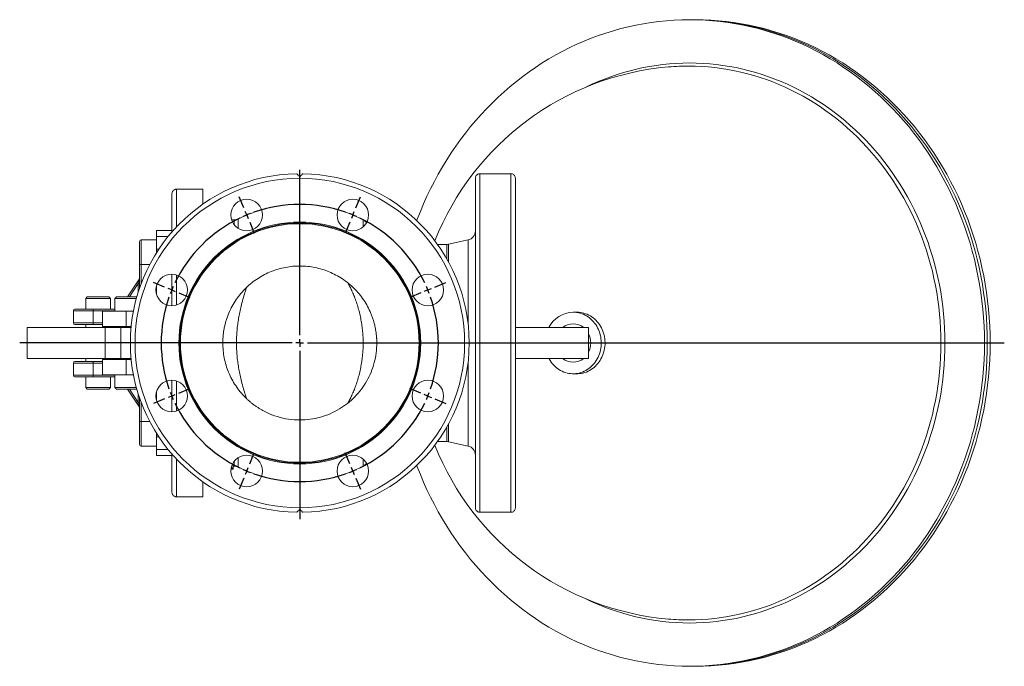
# Model space of a CAD drawing. Header units: millimetres. Extents: x -1139 to 1175, y -419 to 1055.
# Tile 4 of 4: x 535 to 1175, y 635 to 1055. Entities that reach past the tile are written whole.
import ezdxf

# ---------------------------------------------------------------- set-up
doc = ezdxf.new("R2010")
doc.units = ezdxf.units.MM
doc.layers.add('FORMAT', color=7, linetype='Continuous')

# ---------------------------------------------------------------- blocks, each defined once
blk = doc.blocks.new('SW_CENTERMARKSYMBOL_1')
at = {"layer": 'FORMAT', "color": 0}
for p, q in [((34.44, -78.15), (34.44, 29.23)), ((-1.91, 4.62), (-4.88, 11.78)), ((70.8, 4.62), (73.76, 11.78)), ((0, 0), (-0.96, 2.31)), ((0, 0), (0.96, -2.31)), ((68.88, 0), (67.93, -2.31)), ((68.88, 0), (69.84, 2.31)), ((1.91, -4.62), (4.88, -11.78)), ((66.97, -4.62), (64, -11.78)), ((-53.33, -46.79), (-60.49, -43.83)), ((122.21, -46.79), (129.37, -43.83)), ((-48.71, -48.71), (-51.02, -47.75)), ((-48.71, -48.71), (-46.4, -49.66)), ((-44.09, -50.62), (-36.93, -53.59)), ((112.97, -50.62), (105.81, -53.59)), ((117.59, -48.71), (115.28, -49.66)), ((117.59, -48.71), (119.9, -47.75)), ((34.44, -83.15), (34.44, -80.65)), ((29.44, -83.15), (-147.45, -83.15)), ((34.44, -83.15), (31.94, -83.15)), ((34.44, -83.15), (34.44, -85.65)), ((34.44, -83.15), (36.94, -83.15)), ((34.44, -88.15), (34.44, -197.58)), ((39.44, -83.15), (491.95, -83.15)), ((-44.09, -115.68), (-36.93, -112.71)), ((112.97, -115.68), (105.81, -112.71)), ((-53.33, -119.5), (-60.49, -122.47)), ((-48.71, -117.59), (-51.02, -118.55)), ((-48.71, -117.59), (-46.4, -116.63)), ((117.59, -117.59), (115.28, -116.63)), ((117.59, -117.59), (119.9, -118.55)), ((122.21, -119.5), (129.37, -122.47)), ((1.91, -161.68), (4.88, -154.52)), ((66.97, -161.68), (64, -154.52)), ((0, -166.3), (0.96, -163.99)), ((68.88, -166.3), (67.93, -163.99)), ((-1.91, -170.92), (-4.88, -178.08)), ((0, -166.3), (-0.96, -168.61)), ((68.88, -166.3), (69.84, -168.61)), ((70.8, -170.92), (73.76, -178.08))]:
    blk.add_line(p, q, dxfattribs=at)
for start, end in [(70.6831, 109.3169), (112.5, 114.09155), (110.90845, 112.5), (67.5, 69.09155), (65.90845, 67.5), (115.6831, 154.3169), (25.6831, 64.3169), (157.5, 159.09155), (155.90845, 157.5), (22.5, 24.09155), (20.90845, 22.5), (160.6831, 199.3169), (340.6831, 19.3169), (200.90845, 202.5), (202.5, 204.09155), (335.90845, 337.5), (337.5, 339.09155), (205.6831, 244.3169), (295.6831, 334.3169), (245.90845, 247.5), (292.5, 294.09155), (247.5, 249.09155), (250.6831, 289.3169), (290.90845, 292.5)]:
    blk.add_arc((34.44, -83.15), 90, start, end, dxfattribs=at)

msp = doc.modelspace()

# ---------------------------------------------------------------- linework, layer by layer
at = {"color": 7, "linetype": 'Continuous', "lineweight": 15}
for p, q in [((972.4, 1054.76), (970.55, 1054.76)), ((974.25, 1054.76), (972.4, 1054.76)), ((834.39, 954.74), (854.39, 954.74)), ((831.39, 737.76), (831.39, 951.76)), ((857.39, 737.76), (857.39, 951.76)), ((634.39, 916.95), (634.39, 941.76)), ((654.39, 944.74), (637.39, 944.74)), ((654.39, 934.93), (654.39, 944.74)), ((674.72, 924.76), (673.19, 924.76)), ((624.39, 917.76), (634.39, 917.76)), ((624.39, 913.95), (624.39, 917.76)), ((613.39, 910.76), (613.39, 895.76)), ((624.39, 911.76), (614.39, 911.76)), ((624.39, 905.68), (624.39, 913.95)), ((812.84, 908.76), (806.85, 908.76)), ((826.69, 911.72), (813.92, 908.88)), ((624.39, 903.51), (624.39, 905.68)), ((613.39, 895.76), (613.39, 880.59)), ((634.39, 868.95), (634.39, 889.45)), ((613.22, 886.51), (605.59, 874.76)), ((624.39, 876.37), (624.39, 882.03)), ((579.39, 874.76), (578.39, 873.76)), ((578.39, 873.76), (578.39, 866.76)), ((578.39, 873.76), (594.39, 873.76)), ((579.39, 874.76), (593.39, 874.76)), ((594.39, 873.76), (593.39, 874.76)), ((594.39, 866.76), (594.39, 873.76)), ((598.26, 874.76), (597.26, 873.76)), ((597.26, 873.76), (597.26, 865.51)), ((597.26, 873.76), (611.28, 873.76)), ((598.26, 874.76), (611.56, 874.76)), ((570.39, 865.76), (570.39, 857.76)), ((583.31, 866.76), (571.39, 866.76)), ((597.26, 866.76), (583.31, 866.76)), ((589.26, 865.51), (589.26, 855.51)), ((589.26, 865.51), (604.65, 865.51)), ((604.65, 865.51), (609.36, 865.51)), ((897.38, 864.76), (894.91, 864.76)), ((540.31, 854.76), (540.31, 834.76)), ((540.31, 854.76), (591.03, 854.76)), ((571.39, 856.76), (583.31, 856.76)), ((578.39, 856.76), (578.39, 854.76)), ((583.31, 856.76), (589.26, 856.76)), ((589.26, 855.51), (604.65, 855.51)), ((591.03, 834.76), (591.03, 854.76)), ((591.03, 854.76), (601.09, 854.76)), ((594.39, 854.76), (594.39, 855.51)), ((597.26, 855.51), (597.26, 854.76)), ((601.09, 854.76), (601.09, 834.76)), ((601.09, 854.76), (607.84, 854.76)), ((604.65, 855.51), (607.91, 855.51)), ((904.88, 854.76), (857.39, 854.76)), ((904.88, 834.76), (904.88, 854.76)), ((540.31, 834.76), (591.03, 834.76)), ((570.39, 831.76), (570.39, 823.76)), ((571.39, 832.76), (583.31, 832.76)), ((578.39, 834.76), (578.39, 832.76)), ((583.31, 832.76), (589.26, 832.76)), ((589.26, 834.01), (589.26, 824.01)), ((589.26, 834.01), (604.65, 834.01)), ((601.09, 834.76), (591.03, 834.76)), ((594.39, 834.01), (594.39, 834.76)), ((597.26, 834.76), (597.26, 834.01)), ((601.09, 834.76), (607.84, 834.76)), ((604.65, 834.01), (607.91, 834.01)), ((904.88, 834.76), (857.39, 834.76)), ((583.31, 822.76), (571.39, 822.76)), ((578.39, 822.76), (578.39, 815.76)), ((597.26, 822.76), (583.31, 822.76)), ((589.26, 824.01), (604.65, 824.01)), ((594.39, 815.76), (594.39, 822.76)), ((597.26, 824.01), (597.26, 815.76)), ((604.65, 824.01), (609.36, 824.01)), ((634.39, 800.07), (634.39, 820.57)), ((894.91, 824.76), (897.38, 824.76)), ((578.39, 815.76), (579.39, 814.76)), ((578.39, 815.76), (594.39, 815.76)), ((579.39, 814.76), (593.39, 814.76)), ((593.39, 814.76), (594.39, 815.76)), ((597.26, 815.76), (598.26, 814.76)), ((597.26, 815.76), (611.28, 815.76)), ((598.26, 814.76), (611.56, 814.76)), ((613.22, 803.01), (605.59, 814.76)), ((624.39, 807.49), (624.39, 813.15)), ((613.39, 793.76), (613.39, 808.93)), ((613.39, 778.76), (613.39, 793.76)), ((624.39, 783.84), (624.39, 786.01)), ((624.39, 775.57), (624.39, 783.84)), ((806.85, 780.76), (812.84, 780.76)), ((813.92, 780.64), (826.69, 777.8)), ((614.39, 777.76), (624.39, 777.76)), ((624.39, 771.76), (624.39, 775.57)), ((634.39, 771.76), (624.39, 771.76)), ((634.39, 747.76), (634.39, 772.57)), ((672.76, 762.76), (674.04, 762.76)), ((674.04, 763.71), (674.04, 765.73)), ((674.04, 764.76), (674.72, 764.76)), ((674.04, 763.28), (674.04, 763.71)), ((674.04, 762.92), (674.04, 763.28)), ((674.04, 762.79), (674.04, 762.92)), ((674.04, 762.77), (674.04, 762.79)), ((674.04, 762.76), (674.04, 762.77)), ((654.39, 754.59), (654.39, 744.78)), ((654.39, 744.78), (637.39, 744.78)), ((834.39, 734.78), (854.39, 734.78)), ((970.55, 634.76), (972.4, 634.76)), ((972.4, 634.76), (974.25, 634.76))]:
    msp.add_line(p, q, dxfattribs=at)
at = {"color": 8, "linetype": 'Continuous', "lineweight": 0}
for p, q in [((834.39, 734.78), (834.39, 954.74)), ((854.39, 734.78), (854.39, 954.74)), ((637.39, 920.26), (637.39, 944.74)), ((674.72, 921.79), (674.72, 924.76)), ((677.39, 919.29), (677.39, 925.38)), ((758.47, 920.1), (758.47, 924.84)), ((614.39, 895.76), (614.39, 911.76)), ((631.87, 913.95), (624.39, 913.95)), ((812.84, 899.43), (812.84, 908.76)), ((813.92, 897.49), (813.92, 908.88)), ((826.69, 857.14), (826.69, 911.72)), ((624.39, 905.68), (625.79, 905.68)), ((613.39, 895.76), (614.39, 895.76)), ((614.39, 883.37), (614.39, 895.76)), ((614.39, 895.76), (619.92, 895.76)), ((637.39, 869.45), (637.39, 888.96)), ((606.78, 874.76), (612.39, 883.39)), ((612.39, 883.39), (613.39, 883.39)), ((612.39, 883.39), (612.39, 877.55)), ((570.39, 865.76), (583.11, 865.76)), ((583.11, 865.76), (583.11, 857.76)), ((583.11, 865.76), (597.26, 865.76)), ((604.65, 865.51), (604.65, 855.51)), ((583.11, 857.76), (570.39, 857.76)), ((589.26, 857.76), (583.11, 857.76)), ((676.25, 844.76), (667.39, 844.76)), ((767.39, 844.76), (758.52, 844.76)), ((583.11, 831.76), (570.39, 831.76)), ((583.11, 823.76), (583.11, 831.76)), ((589.26, 831.76), (583.11, 831.76)), ((604.65, 834.01), (604.65, 824.01)), ((826.69, 777.8), (826.69, 832.38)), ((570.39, 823.76), (583.11, 823.76)), ((583.11, 823.76), (597.26, 823.76)), ((637.39, 800.56), (637.39, 820.07)), ((606.78, 814.76), (612.39, 806.13)), ((612.39, 806.13), (612.39, 811.97)), ((612.39, 806.13), (613.39, 806.13)), ((614.39, 806.15), (614.39, 793.76)), ((613.39, 793.76), (614.39, 793.76)), ((614.39, 793.76), (619.92, 793.76)), ((614.39, 793.76), (614.39, 777.76)), ((812.84, 780.76), (812.84, 790.09)), ((813.92, 780.64), (813.92, 792.03)), ((625.79, 783.84), (624.39, 783.84)), ((624.39, 775.57), (631.87, 775.57)), ((637.39, 744.78), (637.39, 769.26)), ((674.72, 764.76), (674.72, 767.73)), ((677.39, 764.13), (677.39, 770.23)), ((758.47, 764.68), (758.47, 769.42))]:
    msp.add_line(p, q, dxfattribs=at)
at = {"color": 7, "linetype": 'Continuous', "lineweight": 15, "flags": 128}
for points in [[(970.55, 1054.76), (965.54, 1054.69), (960.53, 1054.47), (955.53, 1054.11), (950.54, 1053.61), (945.56, 1052.96), (940.6, 1052.17), (935.66, 1051.24), (930.75, 1050.17), (925.86, 1048.96), (921, 1047.6), (916.18, 1046.11), (911.39, 1044.48), (906.65, 1042.71), (901.95, 1040.81), (897.29, 1038.77), (892.69, 1036.6), (888.14, 1034.3), (883.64, 1031.87), (879.21, 1029.31), (874.83, 1026.63), (870.53, 1023.81), (866.29, 1020.88), (862.12, 1017.83), (858.03, 1014.65), (854.01, 1011.36), (850.08, 1007.96), (846.22, 1004.45), (842.46, 1000.82), (838.77, 997.09), (835.19, 993.25), (831.69, 989.31), (828.29, 985.28), (824.98, 981.14), (821.78, 976.92), (818.67, 972.6), (815.68, 968.19), (812.78, 963.71), (810, 959.13), (807.32, 954.48), (804.76, 949.76), (802.31, 944.96), (799.98, 940.1), (797.76, 935.17), (795.67, 930.17), (793.69, 925.12), (793.38, 924.29)], [(793.38, 765.23), (793.69, 764.4), (795.67, 759.35), (797.76, 754.35), (799.98, 749.42), (802.31, 744.56), (804.76, 739.76), (807.32, 735.04), (810, 730.39), (812.78, 725.81), (815.68, 721.32), (818.67, 716.92), (821.78, 712.6), (824.98, 708.38), (828.29, 704.24), (831.69, 700.21), (835.19, 696.27), (838.77, 692.43), (842.46, 688.7), (846.22, 685.07), (850.08, 681.56), (854.01, 678.16), (858.03, 674.87), (862.12, 671.69), (866.29, 668.64), (870.53, 665.71), (874.83, 662.89), (879.21, 660.21), (883.64, 657.65), (888.14, 655.22), (892.69, 652.92), (897.29, 650.75), (901.95, 648.71), (906.65, 646.81), (911.39, 645.04), (916.18, 643.41), (921, 641.92), (925.86, 640.56), (930.75, 639.35), (935.66, 638.28), (940.6, 637.35), (945.56, 636.56), (950.54, 635.91), (955.53, 635.41), (960.53, 635.05), (965.54, 634.83), (970.55, 634.76), (975.56, 634.83), (980.57, 635.05), (985.57, 635.41), (990.56, 635.91), (995.54, 636.56), (1000.5, 637.35), (1005.44, 638.28), (1010.35, 639.35), (1015.24, 640.56), (1020.1, 641.92), (1024.92, 643.41), (1029.71, 645.04), (1034.45, 646.81), (1039.15, 648.71), (1043.81, 650.75), (1048.41, 652.92), (1052.96, 655.22), (1057.46, 657.65), (1061.89, 660.21), (1066.27, 662.89), (1070.57, 665.71), (1074.81, 668.64), (1078.98, 671.69), (1083.07, 674.87), (1087.09, 678.16), (1091.02, 681.56), (1094.88, 685.07), (1098.64, 688.7), (1102.32, 692.43), (1105.91, 696.27), (1109.41, 700.21), (1112.81, 704.24), (1116.12, 708.38), (1119.32, 712.6), (1122.43, 716.92), (1125.42, 721.32), (1128.32, 725.81), (1131.1, 730.39), (1133.77, 735.04), (1136.34, 739.76), (1138.79, 744.56), (1141.12, 749.42), (1143.34, 754.35), (1145.43, 759.35), (1147.41, 764.4), (1149.27, 769.5), (1151, 774.66), (1152.62, 779.87), (1154.1, 785.12), (1155.46, 790.41), (1156.7, 795.74), (1157.8, 801.1), (1158.78, 806.49), (1159.63, 811.91), (1160.35, 817.35), (1160.94, 822.81), (1161.39, 828.28), (1161.72, 833.77), (1161.92, 839.26), (1161.98, 844.76), (1161.92, 850.26), (1161.72, 855.75), (1161.39, 861.24), (1160.94, 866.71), (1160.35, 872.17), (1159.63, 877.61), (1158.78, 883.03), (1157.8, 888.42), (1156.7, 893.78), (1155.46, 899.11), (1154.1, 904.4), (1152.62, 909.65), (1151, 914.86), (1149.27, 920.02), (1147.41, 925.12), (1145.43, 930.17), (1143.34, 935.17), (1141.12, 940.1), (1138.79, 944.96), (1136.34, 949.76), (1133.77, 954.48), (1131.1, 959.13), (1128.32, 963.71), (1125.42, 968.19), (1122.43, 972.6), (1119.32, 976.92), (1116.12, 981.14), (1112.81, 985.28), (1109.41, 989.31), (1105.91, 993.25), (1102.32, 997.09), (1098.64, 1000.82), (1094.88, 1004.45), (1091.02, 1007.96), (1087.09, 1011.36), (1083.07, 1014.65), (1078.98, 1017.83), (1074.81, 1020.88), (1070.57, 1023.81), (1066.27, 1026.63), (1061.89, 1029.31), (1057.46, 1031.87), (1052.96, 1034.3), (1048.41, 1036.6), (1043.81, 1038.77), (1039.15, 1040.81), (1034.45, 1042.71), (1029.71, 1044.48), (1024.92, 1046.11), (1020.1, 1047.6), (1015.24, 1048.96), (1010.35, 1050.17), (1005.44, 1051.24), (1000.5, 1052.17), (995.54, 1052.96), (990.56, 1053.61), (985.57, 1054.11), (980.57, 1054.47), (975.56, 1054.69), (970.55, 1054.76), (970.55, 1054.76)], [(974.25, 1054.76), (979.26, 1054.69), (984.27, 1054.47), (989.27, 1054.11), (994.26, 1053.61), (999.24, 1052.96), (1004.2, 1052.17), (1009.14, 1051.24), (1014.05, 1050.17), (1018.94, 1048.96), (1023.8, 1047.6), (1028.62, 1046.11), (1033.41, 1044.48), (1038.15, 1042.71), (1042.85, 1040.81), (1047.51, 1038.77), (1052.11, 1036.6), (1056.66, 1034.3), (1061.16, 1031.87), (1065.59, 1029.31), (1069.97, 1026.63), (1074.27, 1023.81), (1078.51, 1020.88), (1082.68, 1017.83), (1086.77, 1014.65), (1090.79, 1011.36), (1094.72, 1007.96), (1098.58, 1004.45), (1102.34, 1000.82), (1106.02, 997.09), (1109.61, 993.25), (1113.11, 989.31), (1116.51, 985.28), (1119.82, 981.14), (1123.02, 976.92), (1126.13, 972.6), (1129.12, 968.19), (1132.02, 963.71), (1134.8, 959.13), (1137.47, 954.48), (1140.04, 949.76), (1142.49, 944.96), (1144.82, 940.1), (1147.04, 935.17), (1149.13, 930.17), (1151.11, 925.12), (1152.97, 920.02), (1154.7, 914.86), (1156.31, 909.65), (1157.8, 904.4), (1159.16, 899.11), (1160.4, 893.78), (1161.5, 888.42), (1162.48, 883.03), (1163.33, 877.61), (1164.05, 872.17), (1164.64, 866.71), (1165.09, 861.24), (1165.42, 855.75), (1165.62, 850.26), (1165.68, 844.76), (1165.62, 839.26), (1165.42, 833.77), (1165.09, 828.28), (1164.64, 822.81), (1164.05, 817.35), (1163.33, 811.91), (1162.48, 806.49), (1161.5, 801.1), (1160.4, 795.74), (1159.16, 790.41), (1157.8, 785.12), (1156.31, 779.87), (1154.7, 774.66), (1152.97, 769.5), (1151.11, 764.4), (1149.13, 759.35), (1147.04, 754.35), (1144.82, 749.42), (1142.49, 744.56), (1140.04, 739.76), (1137.47, 735.04), (1134.8, 730.39), (1132.02, 725.81), (1129.12, 721.32), (1126.13, 716.92), (1123.02, 712.6), (1119.82, 708.38), (1116.51, 704.24), (1113.11, 700.21), (1109.61, 696.27), (1106.02, 692.43), (1102.34, 688.7), (1098.58, 685.07), (1094.72, 681.56), (1090.79, 678.16), (1086.77, 674.87), (1082.68, 671.69), (1078.51, 668.64), (1074.27, 665.71), (1069.97, 662.89), (1065.59, 660.21), (1061.16, 657.65), (1056.66, 655.22), (1052.11, 652.92), (1047.51, 650.75), (1042.85, 648.71), (1038.15, 646.81), (1033.41, 645.04), (1028.62, 643.41), (1023.8, 641.92), (1018.94, 640.56), (1014.05, 639.35), (1009.14, 638.28), (1004.2, 637.35), (999.24, 636.56), (994.26, 635.91), (989.27, 635.41), (984.27, 635.05), (979.26, 634.83), (974.25, 634.76), (974.25, 634.76)], [(879.12, 834.76), (879.31, 834.4), (879.93, 833.36), (880.6, 832.36), (881.33, 831.41), (882.12, 830.51), (882.95, 829.66), (883.83, 828.88), (884.75, 828.15), (885.71, 827.49), (886.71, 826.9), (887.74, 826.37), (888.79, 825.92), (889.87, 825.54), (890.97, 825.23), (892.08, 825), (893.21, 824.85), (894.34, 824.77), (895.48, 824.77), (896.61, 824.85), (897.73, 825), (898.85, 825.23), (899.95, 825.54), (901.03, 825.92), (902.08, 826.37), (903.11, 826.9), (904.11, 827.49), (905.07, 828.15), (905.99, 828.88), (906.87, 829.66), (907.7, 830.51), (908.48, 831.41), (909.21, 832.36), (909.89, 833.36), (910.51, 834.4), (911.06, 835.49), (911.56, 836.61), (911.99, 837.76), (912.35, 838.94), (912.65, 840.14), (912.87, 841.35), (913.03, 842.59), (913.12, 843.83), (913.14, 845.07), (913.09, 846.31), (912.96, 847.55), (912.77, 848.78), (912.51, 849.99), (912.18, 851.18), (911.78, 852.34), (911.32, 853.48), (910.79, 854.58), (910.2, 855.64), (909.56, 856.67), (908.86, 857.64), (908.1, 858.57), (907.29, 859.44), (906.43, 860.26), (905.53, 861.01), (904.59, 861.71), (903.61, 862.33), (902.6, 862.89), (901.56, 863.38), (900.49, 863.8), (899.4, 864.14), (898.29, 864.41), (897.17, 864.61), (896.04, 864.72), (894.91, 864.76), (894.91, 864.76)], [(897.38, 824.76), (897.94, 824.77), (899.07, 824.85), (900.2, 825), (901.31, 825.23), (902.41, 825.54), (903.49, 825.92), (904.55, 826.37), (905.58, 826.9), (906.57, 827.49), (907.53, 828.15), (908.46, 828.88), (909.33, 829.66), (910.17, 830.51), (910.95, 831.41), (911.68, 832.36), (912.36, 833.36), (912.97, 834.4), (913.53, 835.49), (914.02, 836.61), (914.45, 837.76), (914.82, 838.94), (915.11, 840.14), (915.34, 841.35), (915.5, 842.59), (915.59, 843.83), (915.61, 845.07), (915.55, 846.31), (915.43, 847.55), (915.24, 848.78), (914.97, 849.99), (914.64, 851.18), (914.25, 852.34), (913.78, 853.48), (913.26, 854.58), (912.67, 855.64), (912.02, 856.67), (911.32, 857.64), (910.56, 858.57), (909.76, 859.44), (908.9, 860.26), (908, 861.01), (907.06, 861.71), (906.08, 862.33), (905.07, 862.89), (904.02, 863.38), (902.96, 863.8), (901.87, 864.14), (900.76, 864.41), (899.64, 864.61), (898.51, 864.72), (897.38, 864.76)]]:
    msp.add_lwpolyline(points, dxfattribs=at)
at = {"color": 8, "linetype": 'Continuous', "lineweight": 0, "flags": 128}
for points in [[(972.4, 1054.76), (977.41, 1054.69), (982.42, 1054.47), (987.42, 1054.11), (992.41, 1053.61), (997.39, 1052.96), (1002.35, 1052.17), (1007.29, 1051.24), (1012.2, 1050.17), (1017.09, 1048.96), (1021.95, 1047.6), (1026.77, 1046.11), (1031.56, 1044.48), (1036.3, 1042.71), (1041, 1040.81), (1045.66, 1038.77), (1050.26, 1036.6), (1054.81, 1034.3), (1059.31, 1031.87), (1063.74, 1029.31), (1068.12, 1026.63), (1072.42, 1023.81), (1076.66, 1020.88), (1080.83, 1017.83), (1084.92, 1014.65), (1088.94, 1011.36), (1092.87, 1007.96), (1096.73, 1004.45), (1100.49, 1000.82), (1104.17, 997.09), (1107.76, 993.25), (1111.26, 989.31), (1114.66, 985.28), (1117.97, 981.14), (1121.17, 976.92), (1124.28, 972.6), (1127.27, 968.19), (1130.17, 963.71), (1132.95, 959.13), (1135.62, 954.48), (1138.19, 949.76), (1140.64, 944.96), (1142.97, 940.1), (1145.19, 935.17), (1147.28, 930.17), (1149.26, 925.12), (1151.12, 920.02), (1152.85, 914.86), (1154.47, 909.65), (1155.95, 904.4), (1157.31, 899.11), (1158.55, 893.78), (1159.65, 888.42), (1160.63, 883.03), (1161.48, 877.61), (1162.2, 872.17), (1162.79, 866.71), (1163.24, 861.24), (1163.57, 855.75), (1163.77, 850.26), (1163.83, 844.76), (1163.77, 839.26), (1163.57, 833.77), (1163.24, 828.28), (1162.79, 822.81), (1162.2, 817.35), (1161.48, 811.91), (1160.63, 806.49), (1159.65, 801.1), (1158.55, 795.74), (1157.31, 790.41), (1155.95, 785.12), (1154.47, 779.87), (1152.85, 774.66), (1151.12, 769.5), (1149.26, 764.4), (1147.28, 759.35), (1145.19, 754.35), (1142.97, 749.42), (1140.64, 744.56), (1138.19, 739.76), (1135.62, 735.04), (1132.95, 730.39), (1130.17, 725.81), (1127.27, 721.32), (1124.28, 716.92), (1121.17, 712.6), (1117.97, 708.38), (1114.66, 704.24), (1111.26, 700.21), (1107.76, 696.27), (1104.17, 692.43), (1100.49, 688.7), (1096.73, 685.07), (1092.87, 681.56), (1088.94, 678.16), (1084.92, 674.87), (1080.83, 671.69), (1076.66, 668.64), (1072.42, 665.71), (1068.12, 662.89), (1063.74, 660.21), (1059.31, 657.65), (1054.81, 655.22), (1050.26, 652.92), (1045.66, 650.75), (1041, 648.71), (1036.3, 646.81), (1031.56, 645.04), (1026.77, 643.41), (1021.95, 641.92), (1017.09, 640.56), (1012.2, 639.35), (1007.29, 638.28), (1002.35, 637.35), (997.39, 636.56), (992.41, 635.91), (987.42, 635.41), (982.42, 635.05), (977.41, 634.83), (972.4, 634.76), (972.4, 634.76)], [(902.7, 1010.72), (903.11, 1010.92), (907.1, 1012.8), (911.13, 1014.56), (915.2, 1016.21), (919.31, 1017.74), (923.46, 1019.15), (927.64, 1020.45), (931.84, 1021.62), (936.08, 1022.67), (940.33, 1023.6), (944.61, 1024.4), (948.91, 1025.09), (953.22, 1025.65), (957.54, 1026.08), (961.87, 1026.39), (966.21, 1026.58), (970.55, 1026.64), (974.89, 1026.58), (979.23, 1026.39), (983.56, 1026.08), (987.88, 1025.65), (992.19, 1025.09), (996.49, 1024.4), (1000.77, 1023.6), (1005.02, 1022.67), (1009.26, 1021.62), (1013.46, 1020.45), (1017.64, 1019.15), (1021.79, 1017.74), (1025.9, 1016.21), (1029.97, 1014.56), (1034, 1012.8), (1037.99, 1010.92), (1041.93, 1008.93), (1045.82, 1006.82), (1049.66, 1004.6), (1053.45, 1002.28), (1057.18, 999.84), (1060.85, 997.3), (1064.46, 994.66), (1068.01, 991.91), (1071.49, 989.06), (1074.89, 986.11), (1078.23, 983.07), (1081.49, 979.93), (1084.68, 976.69), (1087.79, 973.37), (1090.82, 969.96), (1093.77, 966.46), (1096.63, 962.88), (1099.4, 959.22), (1102.09, 955.48), (1104.69, 951.67), (1107.19, 947.78), (1109.61, 943.82), (1111.92, 939.79), (1114.14, 935.7), (1116.26, 931.55), (1118.28, 927.33), (1120.2, 923.06), (1122.02, 918.74), (1123.73, 914.36), (1125.34, 909.94), (1126.84, 905.47), (1128.24, 900.97), (1129.53, 896.42), (1130.7, 891.83), (1131.77, 887.22), (1132.73, 882.58), (1133.58, 877.91), (1134.31, 873.21), (1134.94, 868.5), (1135.45, 863.77), (1135.84, 859.03), (1136.13, 854.28), (1136.3, 849.52), (1136.35, 844.76), (1136.3, 840), (1136.13, 835.24), (1135.84, 830.49), (1135.45, 825.75), (1134.94, 821.02), (1134.31, 816.31), (1133.58, 811.61), (1132.73, 806.94), (1131.77, 802.3), (1130.7, 797.68), (1129.53, 793.1), (1128.24, 788.55), (1126.84, 784.05), (1125.34, 779.58), (1123.73, 775.16), (1122.02, 770.78), (1120.2, 766.46), (1118.28, 762.19), (1116.26, 757.97), (1114.14, 753.82), (1111.92, 749.73), (1109.61, 745.7), (1107.19, 741.74), (1104.69, 737.85), (1102.09, 734.04), (1099.4, 730.3), (1096.63, 726.64), (1093.77, 723.06), (1090.82, 719.56), (1087.79, 716.15), (1084.68, 712.83), (1081.49, 709.59), (1078.23, 706.45), (1074.89, 703.41), (1071.49, 700.46), (1068.01, 697.61), (1064.46, 694.86), (1060.85, 692.22), (1057.18, 689.68), (1053.45, 687.24), (1049.66, 684.92), (1045.82, 682.7), (1041.93, 680.59), (1037.99, 678.6), (1034, 676.72), (1029.97, 674.96), (1025.9, 673.31), (1021.79, 671.78), (1017.64, 670.37), (1013.46, 669.07), (1009.26, 667.9), (1005.02, 666.85), (1000.77, 665.92), (996.49, 665.12), (992.19, 664.43), (987.88, 663.87), (983.56, 663.44), (979.23, 663.13), (974.89, 662.94), (970.55, 662.88), (970.55, 662.88)], [(969.76, 664.87), (974.05, 664.94), (978.34, 665.12), (982.62, 665.43), (986.9, 665.86), (991.16, 666.41), (995.41, 667.09), (999.64, 667.89), (1003.85, 668.81), (1008.04, 669.84), (1012.2, 671), (1016.33, 672.28), (1020.43, 673.68), (1024.5, 675.19), (1028.52, 676.82), (1032.51, 678.57), (1036.45, 680.43), (1040.35, 682.4), (1044.2, 684.48), (1048, 686.67), (1051.75, 688.97), (1055.44, 691.38), (1059.07, 693.9), (1062.64, 696.51), (1066.14, 699.23), (1069.58, 702.05), (1072.95, 704.96), (1076.25, 707.97), (1079.48, 711.08), (1082.63, 714.28), (1085.71, 717.56), (1088.71, 720.94), (1091.62, 724.39), (1094.45, 727.93), (1097.2, 731.55), (1099.85, 735.25), (1102.42, 739.03), (1104.9, 742.87), (1107.28, 746.79), (1109.57, 750.77), (1111.77, 754.82), (1113.87, 758.93), (1115.87, 763.09), (1117.76, 767.32), (1119.56, 771.59), (1121.26, 775.92), (1122.85, 780.29), (1124.33, 784.71), (1125.71, 789.17), (1126.99, 793.67), (1128.15, 798.2), (1129.21, 802.77), (1130.16, 807.36), (1130.99, 811.98), (1131.72, 816.62), (1132.34, 821.28), (1132.84, 825.96), (1133.23, 830.65), (1133.51, 835.35), (1133.68, 840.05), (1133.74, 844.76), (1133.68, 849.47), (1133.51, 854.17), (1133.23, 858.87), (1132.84, 863.56), (1132.34, 868.24), (1131.72, 872.9), (1130.99, 877.54), (1130.16, 882.16), (1129.21, 886.75), (1128.15, 891.32), (1126.99, 895.85), (1125.71, 900.35), (1124.33, 904.81), (1122.85, 909.22), (1121.26, 913.6), (1119.56, 917.93), (1117.76, 922.2), (1115.87, 926.43), (1113.87, 930.59), (1111.77, 934.7), (1109.57, 938.75), (1107.28, 942.73), (1104.9, 946.65), (1102.42, 950.49), (1099.85, 954.27), (1097.2, 957.97), (1094.45, 961.59), (1091.62, 965.13), (1088.71, 968.58), (1085.71, 971.96), (1082.63, 975.24), (1079.48, 978.44), (1076.25, 981.55), (1072.95, 984.56), (1069.58, 987.47), (1066.14, 990.29), (1062.64, 993.01), (1059.07, 995.62), (1055.44, 998.14), (1051.75, 1000.54), (1048, 1002.85), (1044.2, 1005.04), (1040.35, 1007.12), (1036.45, 1009.09), (1032.51, 1010.95), (1028.52, 1012.7), (1024.5, 1014.33), (1020.43, 1015.84), (1016.33, 1017.24), (1012.2, 1018.52), (1008.04, 1019.67), (1003.85, 1020.71), (999.64, 1021.63), (995.41, 1022.43), (991.16, 1023.11), (986.9, 1023.66), (982.62, 1024.09), (978.34, 1024.4), (974.05, 1024.58), (970.56, 1024.64)], [(612.39, 883.39), (612.52, 883.88), (612.64, 884.35), (612.77, 884.81), (612.88, 885.22), (612.98, 885.6), (613.06, 885.91), (613.13, 886.17), (613.18, 886.36), (613.21, 886.47), (613.22, 886.51)], [(612.39, 806.13), (612.52, 805.64), (612.64, 805.17), (612.77, 804.71), (612.88, 804.3), (612.98, 803.92), (613.06, 803.61), (613.13, 803.35), (613.18, 803.16), (613.21, 803.05), (613.22, 803.01)]]:
    msp.add_lwpolyline(points, dxfattribs=at)
at = {"color": 8, "linetype": 'Continuous', "lineweight": 0}
for radius in [107, 78.5, 77.5]:
    msp.add_circle((717.39, 844.76), radius, dxfattribs=at)
at = {"color": 7, "linetype": 'Continuous', "lineweight": 15}
for centre, radius in [((682.94, 927.91), 10.25), ((751.83, 927.91), 10.25), ((717.39, 844.76), 78), ((634.24, 879.2), 10.25), ((800.53, 879.2), 10.25), ((634.24, 810.32), 10.25), ((800.53, 810.32), 10.25), ((682.94, 761.61), 10.25), ((751.83, 761.61), 10.25)]:
    msp.add_circle(centre, radius, dxfattribs=at)
for centre, radius, start, end in [((972.4, 844.76), 180, 94.98395, 158.35608), ((969.75, 875.18), 149.47, 89.6909, 94.98673), ((717.39, 844.76), 110, 91.0418, 268.9582), ((717.39, 844.76), 110, 271.0418, 88.9582), ((834.39, 951.76), 3, 160.91145, 180), ((854.39, 951.76), 3, 0, 19.16929), ((637.39, 941.76), 3, 160.94492, 180), ((717.39, 844.76), 90, 105.97112, 116.38433), ((717.39, 844.76), 90, 62.84028, 74.02888), ((674.72, 930.76), 6, 270, 296.38433), ((755.73, 919.5), 6, 33.63092, 62.84028), ((825.39, 917.57), 6, 282.52881, 0), ((614.39, 910.76), 1, 90, 180), ((812.84, 913.76), 5, 270, 282.52881), ((612.39, 887.06), 1, 326.97613, 0), ((571.39, 865.76), 1, 90, 180), ((895.27, 846.72), 18.04, 91.15532, 153.54023), ((571.39, 857.76), 1, 180, 270), ((571.39, 831.76), 1, 90, 180), ((571.39, 823.76), 1, 180, 270), ((612.39, 802.46), 1, 0, 33.02387), ((812.84, 775.76), 5, 77.47119, 90), ((614.39, 778.76), 1, 180, 270), ((972.4, 844.76), 180, 201.64392, 265.01605), ((825.39, 771.95), 6, 0, 77.47119), ((674.72, 758.76), 6, 63.61567, 90), ((717.39, 844.76), 90, 243.61567, 254.02888), ((717.39, 844.76), 90, 285.97112, 297.15972), ((755.73, 770.02), 6, 297.15972, 326.36908), ((637.39, 747.76), 3, 180, 199.13223), ((834.39, 737.76), 3, 180, 199.16929), ((854.39, 737.76), 3, 340.91145, 0), ((969.75, 814.34), 149.47, 265.01334, 270.00109)]:
    msp.add_arc(centre, radius, start, end, dxfattribs=at)
at = {"color": 8, "linetype": 'Continuous', "lineweight": 0}
for centre, radius, start, end in [((584.48, 866), 1.39, 146.94866, 189.88981), ((584.48, 857.52), 1.39, 170.11021, 213.05132), ((894.91, 846.61), 10.64, 50.01532, 129.98468), ((892.84, 844.78), 13.46, 359.89686, 26.55895), ((892.88, 844.73), 13.42, 333.39659, 0.1476), ((584.48, 832), 1.39, 146.94868, 189.88979), ((894.91, 842.91), 10.64, 230.01532, 309.98468), ((584.48, 823.52), 1.39, 170.11019, 213.05134), ((970.82, 816.52), 153.64, 243.68093, 269.89957)]:
    msp.add_arc(centre, radius, start, end, dxfattribs=at)
at = {"color": 7, "linetype": 'Continuous', "lineweight": 15}
for centre, major_axis, ratio, start_param, end_param in [((679.88, 844.76), (201.4, 0), 0.407143, 4.677073, 4.6834), ((677.24, 844.76), (201.4, 0), 0.407143, 4.690171, 4.696513), ((686.72, 844.76), (201.4, 0), 0.407143, 4.643112, 4.649358), ((661.81, 844.76), (108.82, 0), 0.753554, 4.813664, 4.824969), ((657.52, 844.76), (108.82, 0), 0.753554, 4.854045, 4.864755), ((657.52, 844.76), (106.16, 0), 0.753554, 4.863793, 4.868595)]:
    msp.add_ellipse(centre, major_axis=major_axis, ratio=ratio, start_param=start_param, end_param=end_param, dxfattribs=at)
for points, knots in [([(717.39, 952.74), (717.14, 952.99), (716.9, 953.23), (716.44, 953.68), (716.23, 953.9), (715.85, 954.28), (715.68, 954.44), (715.51, 954.62), (715.46, 954.66), (715.4, 954.73), (715.39, 954.74), (715.39, 954.74)], [0, 0, 0, 0, 0.25, 0.25, 0.5, 0.5, 0.75, 0.75, 0.875, 0.875, 1, 1, 1, 1]), ([(719.39, 954.74), (719.39, 954.74), (719.37, 954.73), (719.31, 954.66), (719.26, 954.62), (719.09, 954.44), (718.92, 954.28), (718.54, 953.9), (718.33, 953.68), (717.87, 953.23), (717.63, 952.99), (717.39, 952.74)], [0, 0, 0, 0, 0.125, 0.125, 0.25, 0.25, 0.5, 0.5, 0.75, 0.75, 1, 1, 1, 1]), ([(834.39, 954.74), (834.2, 954.74), (834.03, 954.73), (833.68, 954.66), (833.51, 954.62), (833.03, 954.44), (832.74, 954.28), (832.27, 953.9), (832.07, 953.68), (831.75, 953.23), (831.64, 952.99), (831.55, 952.74)], [0, 0, 0, 0, 0.125, 0.125, 0.25, 0.25, 0.5, 0.5, 0.75, 0.75, 1, 1, 1, 1]), ([(857.22, 952.74), (857.13, 952.99), (857.02, 953.23), (856.7, 953.68), (856.5, 953.9), (856.03, 954.28), (855.74, 954.44), (855.26, 954.62), (855.09, 954.66), (854.74, 954.73), (854.57, 954.74), (854.39, 954.74)], [0, 0, 0, 0, 0.25, 0.25, 0.5, 0.5, 0.75, 0.75, 0.875, 0.875, 1, 1, 1, 1]), ([(637.39, 944.74), (637.2, 944.74), (637.03, 944.72), (636.68, 944.66), (636.51, 944.62), (636.03, 944.44), (635.74, 944.28), (635.27, 943.9), (635.07, 943.68), (634.75, 943.23), (634.64, 942.99), (634.55, 942.74)], [0, 0, 0, 0, 0.125, 0.125, 0.25, 0.25, 0.5, 0.5, 0.75, 0.75, 1, 1, 1, 1]), ([(767.39, 844.76), (767.38, 845), (767.38, 845.47), (767.37, 846.17), (767.34, 846.88), (767.31, 847.58), (767.26, 848.29), (767.21, 848.99), (767.09, 850.28), (766.86, 852.15), (766.43, 854.58), (765.89, 856.99), (765.22, 859.37), (764.45, 861.71), (763.26, 864.77), (761.49, 868.48), (758.95, 872.7), (756.01, 876.64), (752.7, 880.27), (749.06, 883.55), (745.12, 886.46), (740.93, 888.96), (736.54, 891.03), (731.99, 892.66), (727.32, 893.84), (722.56, 894.57), (717.74, 894.84), (712.91, 894.64), (708.12, 893.97), (703.41, 892.85), (698.83, 891.27), (694.41, 889.26), (690.18, 886.81), (686.16, 883.92), (682.42, 880.62), (679.02, 876.95), (676, 872.97), (673.39, 868.69), (671.22, 864.18), (669.8, 860.27), (668.9, 857.06), (668.35, 854.63), (667.92, 852.18), (667.66, 850.12), (667.52, 848.47), (667.44, 847.24), (667.39, 846), (667.39, 845.17), (667.39, 844.76)], [0, 0, 0, 0, 0.004497, 0.008993, 0.01349, 0.017987, 0.022487, 0.026989, 0.031495, 0.047226, 0.062954, 0.078669, 0.094378, 0.110064, 0.125767, 0.1571, 0.188415, 0.219682, 0.250908, 0.282094, 0.313239, 0.344305, 0.375148, 0.405828, 0.436429, 0.467034, 0.497725, 0.528489, 0.559245, 0.590015, 0.620822, 0.65169, 0.682644, 0.714091, 0.745986, 0.77774, 0.809552, 0.841384, 0.87321, 0.905007, 0.920889, 0.936758, 0.952583, 0.968429, 0.976328, 0.98422, 0.992109, 1, 1, 1, 1]), ([(758.52, 844.76), (758.51, 846.02), (758.47, 848.54), (758.2, 852.32), (757.77, 856.08), (757.15, 859.86), (756.35, 863.65), (755.36, 867.45), (754.19, 871.19), (752.9, 874.71), (751.51, 878.01), (750.14, 880.97), (749.15, 882.84), (748.69, 883.72)], [0, 0, 0, 0, 0.093161, 0.186422, 0.279682, 0.372843, 0.469367, 0.566001, 0.662635, 0.759158, 0.842962, 0.926802, 1, 1, 1, 1]), ([(682.74, 880.8), (682.59, 880.33), (682.25, 879.29), (681.48, 876.74), (680.42, 873.15), (679.31, 868.83), (678.38, 864.7), (677.64, 860.78), (677.04, 856.83), (676.59, 852.83), (676.31, 848.8), (676.27, 846.11), (676.25, 844.76)], [0, 0, 0, 0, 0.039577, 0.089389, 0.217325, 0.345254, 0.453655, 0.562081, 0.670468, 0.780301, 0.89018, 1, 1, 1, 1]), ([(667.39, 844.76), (667.39, 841.52), (668.02, 835.03), (670.85, 825.6), (675.48, 816.89), (679.64, 811.81), (682.02, 809.41), (682.18, 809.25), (682.43, 809.01), (682.68, 808.77), (682.85, 808.61), (683.44, 808.04), (684.48, 807.1), (686.1, 805.74), (687.77, 804.45), (688.9, 803.66), (691.53, 801.89), (695.85, 799.43), (702.77, 796.75), (710, 795.12), (714.92, 794.76), (719.65, 794.76), (724.16, 795.07), (730.78, 796.43), (737.17, 798.67), (741.22, 800.75), (746.83, 804.13), (753.57, 809.46), (761.36, 819.81), (766.26, 831.84), (767.39, 840.45), (767.39, 844.76)], [0, 0, 0, 0, 0.061307, 0.122614, 0.183921, 0.245228, 0.245228, 0.247408, 0.249588, 0.251768, 0.253947, 0.253947, 0.267102, 0.280257, 0.293412, 0.306567, 0.306567, 0.354346, 0.402125, 0.449904, 0.497683, 0.497683, 0.541568, 0.585453, 0.629338, 0.673223, 0.673223, 0.754917, 0.836611, 0.918306, 1, 1, 1, 1]), ([(682.74, 808.72), (682.59, 809.19), (682.25, 810.23), (681.48, 812.78), (680.42, 816.37), (679.31, 820.69), (678.38, 824.82), (677.64, 828.73), (677.04, 832.69), (676.59, 836.69), (676.31, 840.72), (676.27, 843.41), (676.25, 844.76)], [0, 0, 0, 0, 0.039577, 0.089389, 0.217325, 0.345254, 0.453655, 0.562081, 0.670468, 0.780301, 0.89018, 1, 1, 1, 1]), ([(758.52, 844.76), (758.51, 843.5), (758.47, 840.98), (758.2, 837.2), (757.77, 833.44), (757.15, 829.66), (756.35, 825.87), (755.36, 822.07), (754.19, 818.33), (752.9, 814.81), (751.51, 811.51), (750.14, 808.55), (749.15, 806.68), (748.69, 805.8)], [0, 0, 0, 0, 0.093161, 0.186422, 0.279682, 0.372843, 0.469367, 0.566001, 0.662635, 0.759158, 0.842962, 0.926802, 1, 1, 1, 1]), ([(637.39, 744.78), (637.2, 744.78), (637.03, 744.8), (636.68, 744.86), (636.51, 744.9), (636.03, 745.08), (635.74, 745.24), (635.27, 745.62), (635.07, 745.84), (634.75, 746.29), (634.64, 746.53), (634.55, 746.78)], [0, 0, 0, 0, 0.125, 0.125, 0.25, 0.25, 0.5, 0.5, 0.75, 0.75, 1, 1, 1, 1]), ([(717.39, 736.78), (717.14, 736.53), (716.9, 736.29), (716.44, 735.84), (716.23, 735.62), (715.85, 735.24), (715.68, 735.08), (715.51, 734.9), (715.46, 734.86), (715.4, 734.79), (715.39, 734.78), (715.39, 734.78)], [0, 0, 0, 0, 0.25, 0.25, 0.5, 0.5, 0.75, 0.75, 0.875, 0.875, 1, 1, 1, 1]), ([(719.39, 734.78), (719.39, 734.78), (719.37, 734.79), (719.31, 734.86), (719.26, 734.9), (719.09, 735.08), (718.92, 735.24), (718.54, 735.62), (718.33, 735.84), (717.87, 736.29), (717.63, 736.53), (717.39, 736.78)], [0, 0, 0, 0, 0.125, 0.125, 0.25, 0.25, 0.5, 0.5, 0.75, 0.75, 1, 1, 1, 1]), ([(834.39, 734.78), (834.2, 734.78), (834.03, 734.79), (833.68, 734.86), (833.51, 734.9), (833.03, 735.08), (832.74, 735.24), (832.27, 735.62), (832.07, 735.84), (831.75, 736.29), (831.64, 736.53), (831.55, 736.78)], [0, 0, 0, 0, 0.125, 0.125, 0.25, 0.25, 0.5, 0.5, 0.75, 0.75, 1, 1, 1, 1]), ([(857.22, 736.78), (857.13, 736.53), (857.02, 736.29), (856.7, 735.84), (856.5, 735.62), (856.03, 735.24), (855.74, 735.08), (855.26, 734.9), (855.09, 734.86), (854.74, 734.79), (854.57, 734.78), (854.39, 734.78)], [0, 0, 0, 0, 0.25, 0.25, 0.5, 0.5, 0.75, 0.75, 0.875, 0.875, 1, 1, 1, 1])]:
    msp.add_open_spline(points, degree=3, knots=knots, dxfattribs=at)

# ---------------------------------------------------------------- block references
at = {"layer": 'FORMAT'}
msp.add_blockref('SW_CENTERMARKSYMBOL_1', (682.94, 927.91), dxfattribs=at)

doc.saveas('drawing.dxf')
